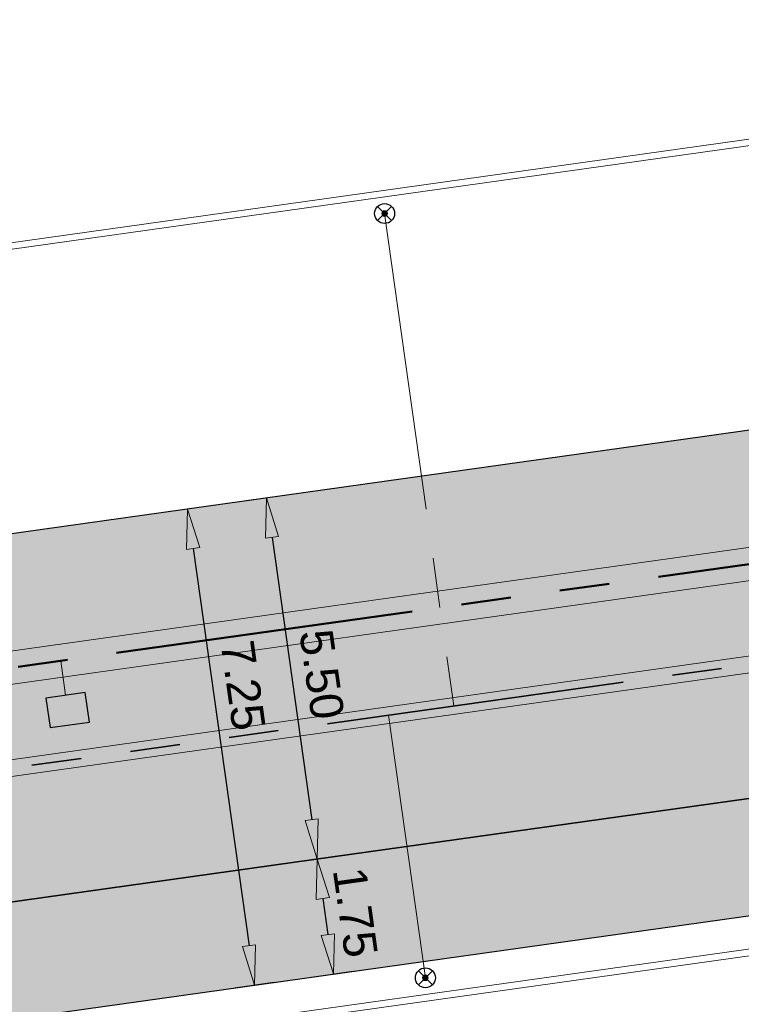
# Model space of a CAD drawing. Extents: x 98477 to 100410, y 398052 to 398969.
# Tile 207 of 256: x 98727 to 98738, y 398273 to 398288. Entities that reach past the tile are written whole.
import ezdxf

# ---------------------------------------------------------------- set-up
doc = ezdxf.new("R2010")
doc.units = 0
for name, pattern in [('AL-NUTSTRACE', [17, 5, -3.5, 0, -3.5, 5]), ('RI-DWA', [9.75, 4.5, -0.75, 0.75, -0.75, 0.75, -0.75, 0.75, -0.75]), ('RI-RWA', [8.25, 4.5, -0.75, 0.75, -0.75, 0.75, -0.75])]:
    doc.linetypes.add(name, pattern=pattern)
for name, color, linetype, lineweight in [('N-KO-kantbegrenzing grondwerk', 70, 'Continuous', 25), ('N-KO-kantverharding', 2, 'Continuous', 25), ('N-RI-DWA hoofdriool', 24, 'RI-DWA', 35), ('N-RI-DWA hoofdriool buiswand', 24, 'Continuous', 13), ('N-RI-DWA huisaansluitleiding', 24, 'RI-DWA', 18), ('N-RI-DWA ontstoppingstuk', 24, 'Continuous', 25), ('N-RI-RWA hoofdriool', 162, 'RI-RWA', 50), ('N-RI-RWA hoofdriool buiswand', 162, 'Continuous', 13), ('N-RI-RWA kolkaansluitleiding', 132, 'RI-RWA', 18), ('N-RI-straatkolk', 7, 'Continuous', 25), ("N-VH-arcering 'MAT' grijs 251", 251, 'Continuous', 18), ('N-VH-arcering printbeton', 8, 'Continuous', 9), ('X-AL-hoogtelijn - Niv 1', 1, 'AL-HOOGTELIJN', 18), ('X-AL-maatvoering VERWERKT', 180, 'Continuous', 18), ('X-AL-nutstrace VERWERKT', 252, 'AL-NUTSTRACE', 18)]:
    doc.layers.add(name, color=color, linetype=linetype, lineweight=lineweight)
doc.layers.add('X-AL-contourlijnen', color=30, linetype='Continuous', plot=False)
doc.styles.add('CS Annotative', font='arial.ttf')
doc.styles.get("Standard").update_dxf_attribs({"font": 'txt.shx'})
doc.linetypes.add('AL-HOOGTELIJN', pattern='A,10,-1.5,["H",Standard,S=0.9,R=0,X=-0.3,Y=-0.45],-1.5,30', length=43)
doc.dimstyles.new('CS Annotative', dxfattribs={"dimtxt": 2.5, "dimasz": 3, "dimexe": 0.18, "dimexo": 0.0625, "dimgap": 1, "dimtad": 1, "dimzin": 3, "dimdsep": 46, "dimtxsty": 'CS Annotative', "dimblk": 'CS Dimensionpijl', "dimcen": 0, "dimse1": 1, "dimse2": 1, "dimclrd": 256, "dimclre": 256, "dimadec": 0, "dimazin": 0, "dimtm": 1e-09, "dimtfac": 1, "dimtdec": 0, "dimtofl": 0, "dimtmove": 1, "dimatfit": 1, "dimfxl": 1, "dimtfillclr": 256, "dimtolj": 1, "dimtzin": 3, "dimarcsym": 0})

# ---------------------------------------------------------------- blocks, each defined once
blk = doc.blocks.new('*U845')
blk.add_lwpolyline([(-1.328832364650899, -1.322811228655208), (1.641971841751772, -0.9052919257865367), (1.328832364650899, 1.322811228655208), (-1.641971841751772, 0.9052919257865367)], close=True)
blk.add_solid([(-1.328832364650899, -1.322811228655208), (-1.641971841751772, 0.9052919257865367), (-1.328832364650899, -1.322811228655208), (1.641971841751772, -0.9052919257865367)])
blk = doc.blocks.new('CS Ontstoppingsstuk')
h = blk.add_hatch(color=256)
edge = h.paths.add_edge_path()
edge.add_arc((0, -5.551115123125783e-17), 0.2125000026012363, 358.5516444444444, 718.5516444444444)
at = {"lineweight": 18, "flags": 128}
for points in [[(-0.530330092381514, -0.5303300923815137), (0.5303300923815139, 0.5303300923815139)], [(0.5303300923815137, -0.530330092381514), (-0.5303300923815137, 0.530330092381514)]]:
    blk.add_lwpolyline(points, dxfattribs=at)
blk.add_circle((0, 0), 0.7500000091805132)
at = {"lineweight": 18}
blk.add_circle((0, 0), 0.2125000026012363, dxfattribs=at)
blk = doc.blocks.new('CS Dimensionpijl')
h = blk.add_hatch(color=256)
h.dxf.hatch_style = 1
h.paths.add_polyline_path([(-1, -0.1666666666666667), (0, 0), (-1, 0.1666666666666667)])
at = {"flags": 128}
blk.add_lwpolyline([(0, 0.5), (0, -0.5)], dxfattribs=at)
blk.add_lwpolyline([(-1, -0.1666666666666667), (0, 0), (-1, 0.1666666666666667)], close=True, dxfattribs=at)
blk = doc.blocks.new('*D954')
at = {"layer": 'X-AL-maatvoering VERWERKT', "linetype": 'Continuous', "lineweight": -2, "transparency": 16777216}
blk.add_line((98730.79570110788, 398279.8757931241), (98731.39414544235, 398275.6176404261), dxfattribs=at)
at = {"layer": 'X-AL-maatvoering VERWERKT', "lineweight": -2, "transparency": 16777216, "xscale": 0.6000000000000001, "yscale": 0.6000000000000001, "zscale": 0.6000000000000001}
for p, rotation in [((98730.71219724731, 398280.4699539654), 97.99999999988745), ((98731.47764930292, 398275.023479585), 277.9999999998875)]:
    blk.add_blockref('CS Dimensionpijl', p, dxfattribs=dict(at, rotation=rotation))
at = {"layer": 'X-AL-maatvoering VERWERKT', "color": 0, "transparency": 16777216, "insert": (98731.54577895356, 398277.8100804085), "char_height": 0.5, "attachment_point": 5, "rotation": 277.99999999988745, "style": 'CS Annotative'}
blk.add_mtext('\\A1;5.50', dxfattribs=at)
blk = doc.blocks.new('*D955')
at = {"layer": 'X-AL-maatvoering VERWERKT', "linetype": 'Continuous', "lineweight": -2, "transparency": 16777216}
blk.add_line((98731.56115316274, 398274.4293187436), (98731.63769836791, 398273.8846713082), dxfattribs=at)
at = {"layer": 'X-AL-maatvoering VERWERKT', "lineweight": -2, "transparency": 16777216, "xscale": 0.6000000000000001, "yscale": 0.6000000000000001, "zscale": 0.6000000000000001}
for p, rotation in [((98731.47764930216, 398275.0234795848), 97.99999999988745), ((98731.72120222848, 398273.290510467), 277.9999999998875)]:
    blk.add_blockref('CS Dimensionpijl', p, dxfattribs=dict(at, rotation=rotation))
at = {"layer": 'X-AL-maatvoering VERWERKT', "color": 0, "transparency": 16777216, "insert": (98732.05028144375, 398274.2203586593), "char_height": 0.5, "attachment_point": 5, "rotation": 277.99999999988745, "style": 'CS Annotative'}
blk.add_mtext('\\A1;1.75', dxfattribs=at)
blk = doc.blocks.new('*D1138')
at = {"layer": 'X-AL-maatvoering VERWERKT', "linetype": 'Continuous', "lineweight": -2, "transparency": 16777216}
blk.add_line((98729.60737942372, 398279.7087854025), (98730.44937668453, 398273.7176635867), dxfattribs=at)
at = {"layer": 'X-AL-maatvoering VERWERKT', "lineweight": -2, "transparency": 16777216, "xscale": 0.6000000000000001, "yscale": 0.6000000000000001, "zscale": 0.6000000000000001}
for p, rotation in [((98729.52387556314, 398280.3029462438), 98.00000000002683), ((98730.5328805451, 398273.1235027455), 278.0000000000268)]:
    blk.add_blockref('CS Dimensionpijl', p, dxfattribs=dict(at, rotation=rotation))
at = {"layer": 'X-AL-maatvoering VERWERKT', "color": 0, "transparency": 16777216, "insert": (98730.35745727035, 398277.6430726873), "char_height": 0.5, "attachment_point": 5, "rotation": 278.00000000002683, "style": 'CS Annotative'}
blk.add_mtext('\\A1;7.25', dxfattribs=at)

msp = doc.modelspace()

# ---------------------------------------------------------------- hatches: boundary and pattern name
at = {"layer": "N-VH-arcering 'MAT' grijs 251"}
h = msp.add_hatch(color=256, dxfattribs=at)
h.dxf.hatch_style = 1
edge = h.paths.add_edge_path()
edge.add_line((98801.70985258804, 398275.5025756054), (98759.07881222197, 398269.5111736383))
edge.add_arc((98758.55691309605, 398273.2246788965), 3.749999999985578, 188.0000000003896, 277.9999999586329, ccw=False)
edge.add_line((98754.84340783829, 398272.7027797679), (98754.7320693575, 398273.4949942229))
edge.add_arc((98759.43584268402, 398274.1560664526), 4.75000000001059, 98.00000000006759, 188.0000000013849, ccw=False)
edge.add_line((98758.77477045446, 398278.859839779), (98802.64364589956, 398285.0252081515))
edge.add_arc((98800.79960231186, 398298.1462600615), 13.24999999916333, 278.0000000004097, 315.3695932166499)
edge.add_arc((98814.32101528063, 398284.7981743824), 5.750000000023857, 97.99999999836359, 135.3695932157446, ccw=False)
edge.add_line((98813.52076995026, 398290.4922157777), (98817.94515990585, 398291.114023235))
edge.add_arc((98818.74540523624, 398285.4199818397), 5.750000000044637, 8.00000000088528, 97.99999999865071, ccw=False)
edge.add_line((98824.43944663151, 398286.2202271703), (98832.12180180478, 398231.5574297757))
edge.add_arc((98824.4472242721, 398230.4788382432), 7.74999999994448, -36.90337989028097, 8.000000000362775, ccw=False)
edge.add_line((98830.64450586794, 398225.8252159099), (98822.02531955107, 398214.3469478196))
edge.add_arc((98828.62242576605, 398209.3930917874), 8.249999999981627, 143.0966201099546, 188.000000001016)
edge.add_line((98820.45271419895, 398208.2449137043), (98820.95212056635, 398204.6914527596))
edge.add_line((98820.95212056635, 398204.6914527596), (98824.98814049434, 398175.9736787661))
edge.add_line((98824.98814049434, 398175.9736787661), (98826.34507822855, 398166.3185650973))
edge.add_arc((98829.56344945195, 398166.7708776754), 3.249999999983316, 187.9999999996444, 277.9999999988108)
edge.add_line((98830.01576203, 398163.552506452), (98845.49611657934, 398165.7281284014))
edge.add_line((98845.49611657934, 398165.7281284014), (98850.05134969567, 398166.3683246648))
edge.add_line((98850.05134969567, 398166.3683246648), (98871.26042709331, 398169.349066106))
edge.add_line((98871.26042709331, 398169.349066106), (98879.77673248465, 398170.5459547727))
edge.add_line((98879.77673248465, 398170.5459547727), (98895.91810200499, 398172.8144763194))
edge.add_line((98895.91810200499, 398172.8144763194), (98895.01347684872, 398179.2512187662))
edge.add_line((98895.01347684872, 398179.2512187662), (98835.84495974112, 398170.9356259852))
edge.add_arc((98835.18388751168, 398175.6393993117), 4.749999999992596, 188.0000000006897, 277.9999999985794, ccw=False)
edge.add_line((98830.48011418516, 398174.9783270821), (98825.97718274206, 398207.0183491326))
edge.add_arc((98833.65176027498, 398208.096940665), 7.750000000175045, 143.0966201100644, 188.0000000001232, ccw=False)
edge.add_line((98827.4544786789, 398212.7505629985), (98836.07366499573, 398224.2288310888))
edge.add_arc((98829.47655878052, 398229.1826871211), 8.250000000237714, 323.096620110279, 367.9999999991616)
edge.add_line((98837.64627034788, 398230.3308652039), (98837.34238794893, 398232.4931008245))
edge.add_line((98837.34238794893, 398232.4931008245), (98837.34238780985, 398232.493100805))
edge.add_line((98837.34238780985, 398232.493100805), (98829.68786739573, 398286.9578446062))
edge.add_arc((98835.38190879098, 398287.7580899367), 5.749999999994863, 97.99999999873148, 188.0000000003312, ccw=False)
edge.add_line((98834.58166346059, 398293.452131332), (98882.50500414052, 398300.1873176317))
edge.add_arc((98883.61838894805, 398292.2651730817), 8.000000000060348, 11.632034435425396, 97.9999999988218, ccw=False)
edge.add_line((98891.45409032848, 398293.8781776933), (98890.9995, 398296.0865))
edge.add_line((98890.9995, 398296.0865), (98889.023, 398305.688))
edge.add_line((98889.023, 398305.688), (98888.557, 398307.974))
edge.add_line((98888.557, 398307.974), (98887.38477368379, 398314.7597044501))
edge.add_arc((98879.50153614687, 398313.3978799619), 8.00000000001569, -82.00000000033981, 9.801079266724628, ccw=False)
edge.add_line((98880.6149209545, 398305.475735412), (98872.94460748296, 398304.3977431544))
edge.add_arc((98872.42270835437, 398308.1112484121), 3.749999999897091, 189.4265010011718, 278.00000000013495, ccw=False)
edge.add_arc((92946.7354543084, 397324.3039467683), 6003.049999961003, 9.42650100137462, 10.61166010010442)
edge.add_line((98847.1206531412, 398429.7738954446), (98842.31285519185, 398429.0982035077))
edge.add_arc((92946.7354539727, 397324.3039467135), 5998.200000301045, 9.428546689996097, 10.613773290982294, ccw=False)
edge.add_arc((98860.08948650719, 398306.4687901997), 3.840166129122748, -81.43407539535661, 6.657381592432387, ccw=False)
edge.add_line((98860.66146879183, 398302.6714605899), (98847.18483033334, 398300.7774425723))
edge.add_line((98847.18483033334, 398300.7774425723), (98842.62959721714, 398300.1372463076))
edge.add_line((98842.62959721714, 398300.1372463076), (98820.15051205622, 398296.9780169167))
edge.add_arc((98819.35026672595, 398302.672058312), 5.749999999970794, 187.9999999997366, 277.99999999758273, ccw=False)
edge.add_line((98813.65622533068, 398301.8718129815), (98812.30624625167, 398311.4774132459))
edge.add_line((98812.30624625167, 398311.4774132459), (98811.1093575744, 398319.9937186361))
edge.add_line((98811.1093575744, 398319.9937186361), (98809.24443803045, 398333.2633107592))
edge.add_line((98809.24443803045, 398333.2633107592), (98808.67382831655, 398337.3234098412))
edge.add_line((98808.67382831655, 398337.3234098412), (98807.71353391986, 398344.1562595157))
edge.add_line((98807.71353391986, 398344.1562595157), (98807.70657526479, 398344.2057729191))
edge.add_line((98807.70657526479, 398344.2057729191), (98811.66764753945, 398344.7624653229))
edge.add_line((98811.66764753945, 398344.7624653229), (98829.49247277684, 398347.2675811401))
edge.add_line((98829.49247277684, 398347.2675811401), (98831.96814294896, 398347.6155138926))
edge.add_line((98831.96814294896, 398347.6155138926), (98831.06351779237, 398354.0522563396))
edge.add_line((98831.06351779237, 398354.0522563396), (98828.58784762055, 398353.704323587))
edge.add_line((98828.58784762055, 398353.704323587), (98810.76302238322, 398351.1992077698))
edge.add_line((98810.76302238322, 398351.1992077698), (98806.80195010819, 398350.6425153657))
edge.add_line((98806.80195010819, 398350.6425153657), (98806.79499145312, 398350.6920287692))
edge.add_line((98806.79499145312, 398350.6920287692), (98805.14616655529, 398362.4240275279))
edge.add_line((98805.14616655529, 398362.4240275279), (98805.04836903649, 398363.119893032))
edge.add_line((98805.04836903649, 398363.119893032), (98803.99065346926, 398370.6459303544))
edge.add_line((98803.99065346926, 398370.6459303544), (98802.48758397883, 398381.3408254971))
edge.add_line((98802.48758397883, 398381.3408254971), (98801.4298684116, 398388.8668628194))
edge.add_line((98801.4298684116, 398388.8668628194), (98799.92679892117, 398399.561757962))
edge.add_line((98799.92679892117, 398399.561757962), (98798.86908335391, 398407.0877952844))
edge.add_line((98798.86908335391, 398407.0877952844), (98797.36601386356, 398417.7826904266))
edge.add_line((98797.36601386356, 398417.7826904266), (98796.79540414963, 398421.8427895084))
edge.add_line((98796.79540414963, 398421.8427895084), (98795.88382033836, 398428.3290453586))
edge.add_line((98795.88382033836, 398428.3290453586), (98795.87686168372, 398428.3785587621))
edge.add_line((98795.87686168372, 398428.3785587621), (98799.83793395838, 398428.9352511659))
edge.add_line((98799.83793395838, 398428.9352511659), (98817.66275919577, 398431.4403669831))
edge.add_line((98817.66275919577, 398431.4403669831), (98820.13842936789, 398431.7882997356))
edge.add_line((98820.13842936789, 398431.7882997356), (98819.2338042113, 398438.2250421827))
edge.add_line((98819.2338042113, 398438.2250421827), (98816.75813403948, 398437.87710943))
edge.add_line((98816.75813403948, 398437.87710943), (98798.93330880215, 398435.3719936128))
edge.add_line((98798.93330880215, 398435.3719936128), (98794.9722365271, 398434.8153012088))
edge.add_line((98794.9722365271, 398434.8153012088), (98794.96527787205, 398434.8648146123))
edge.add_line((98794.96527787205, 398434.8648146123), (98793.37870452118, 398446.1538705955))
edge.add_line((98793.37870452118, 398446.1538705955), (98792.73850825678, 398450.7091037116))
edge.add_line((98792.73850825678, 398450.7091037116), (98789.33816684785, 398474.9037900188))
edge.add_line((98789.33816684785, 398474.9037900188), (98783.89169246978, 398474.1383379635))
edge.add_line((98783.89169246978, 398474.1383379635), (98786.76317609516, 398453.7066703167))
edge.add_arc((98782.05940276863, 398453.0455980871), 4.750000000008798, -82.0000000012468, 7.999999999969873, ccw=False)
edge.add_line((98782.72047499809, 398448.3418247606), (98773.11487473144, 398446.9918456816))
edge.add_line((98773.11487473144, 398446.9918456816), (98764.5985693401, 398445.7949570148))
edge.add_line((98764.5985693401, 398445.7949570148), (98743.40683266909, 398442.8166526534))
edge.add_line((98743.40683266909, 398442.8166526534), (98734.89052727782, 398441.6197639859))
edge.add_line((98734.89052727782, 398441.6197639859), (98611.80020633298, 398424.3205475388))
edge.add_line((98611.80020633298, 398424.3205475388), (98607.65702311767, 398453.8008279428))
edge.add_arc((98611.6373665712, 398454.1216500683), 3.993251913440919, 101.39182936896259, 184.6081706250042, ccw=False)
edge.add_line((98610.84862924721, 398458.0362323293), (98611.83889731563, 398458.1754054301))
edge.add_line((98611.83889731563, 398458.1754054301), (98639.5664032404, 398462.0722522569))
edge.add_line((98639.5664032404, 398462.0722522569), (98641.54693937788, 398462.3505984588))
edge.add_line((98641.54693937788, 398462.3505984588), (98659.37176461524, 398464.8557142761))
edge.add_line((98659.37176461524, 398464.8557142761), (98661.84743478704, 398465.2036470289))
edge.add_line((98661.84743478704, 398465.2036470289), (98660.94280963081, 398471.6403894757))
edge.add_line((98660.94280963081, 398471.6403894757), (98649.90132066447, 398470.0886093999))
edge.add_line((98649.90132066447, 398470.0886093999), (98624.64948491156, 398466.5396953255))
edge.add_line((98624.64948491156, 398466.5396953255), (98622.66894877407, 398466.2613491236))
edge.add_line((98622.66894877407, 398466.2613491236), (98604.84412353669, 398463.7562333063))
edge.add_line((98604.84412353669, 398463.7562333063), (98602.86358739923, 398463.4778871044))
edge.add_line((98602.86358739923, 398463.4778871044), (98594.9414428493, 398462.3645022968))
edge.add_line((98594.9414428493, 398462.3645022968), (98576.27488975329, 398459.7410893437))
edge.add_line((98576.27488975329, 398459.7410893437), (98577.17951490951, 398453.3043468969))
edge.add_line((98577.17951490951, 398453.3043468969), (98578.1697829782, 398453.4435199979))
edge.add_line((98578.1697829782, 398453.4435199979), (98598.47059208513, 398456.2943364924))
edge.add_arc((98598.79151287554, 398452.3139562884), 3.993296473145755, 11.424909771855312, 94.60953932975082, ccw=False)
edge.add_line((98602.70568277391, 398453.1049624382), (98606.84886598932, 398423.6246820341))
edge.add_line((98606.84886598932, 398423.6246820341), (98548.81915716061, 398415.4691383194))
edge.add_arc((98548.15808493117, 398420.172911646), 4.750000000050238, 188.0000000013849, 277.99999999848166, ccw=False)
edge.add_line((98543.45431160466, 398419.5118394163), (98539.76818545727, 398445.7399897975))
edge.add_line((98539.76818545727, 398445.7399897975), (98538.97597100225, 398445.6286513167))
edge.add_line((98538.97597100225, 398445.6286513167), (98538.73241807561, 398447.361620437))
edge.add_line((98538.73241807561, 398447.361620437), (98534.77134580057, 398446.8049280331))
edge.add_line((98534.77134580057, 398446.8049280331), (98536.52992450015, 398434.2919904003))
edge.add_line((98536.52992450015, 398434.2919904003), (98537.17012076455, 398429.7367572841))
edge.add_line((98537.17012076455, 398429.7367572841), (98538.39484405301, 398421.0223982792))
edge.add_line((98538.39484405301, 398421.0223982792), (98539.03504031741, 398416.467165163))
edge.add_line((98539.03504031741, 398416.467165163), (98541.02521566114, 398402.30633178))
edge.add_line((98541.02521566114, 398402.30633178), (98541.66541192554, 398397.7510986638))
edge.add_line((98541.66541192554, 398397.7510986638), (98543.65558726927, 398383.5902652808))
edge.add_line((98543.65558726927, 398383.5902652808), (98544.29578353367, 398379.0350321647))
edge.add_line((98544.29578353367, 398379.0350321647), (98545.60401068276, 398369.7265123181))
edge.add_arc((98543.87104156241, 398369.4829593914), 1.750000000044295, -82.00000000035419, 7.99999999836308, ccw=False)
edge.add_line((98544.11459448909, 398367.7499902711), (98522.47723718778, 398364.7090580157))
edge.add_line((98522.47723718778, 398364.7090580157), (98523.21485462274, 398359.4606372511))
edge.add_line((98523.21485462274, 398359.4606372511), (98545.05026553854, 398362.5294041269))
edge.add_line((98545.05026553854, 398362.5294041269), (98549.60549865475, 398363.1696003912))
edge.add_line((98549.60549865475, 398363.1696003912), (98564.16243926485, 398365.2154449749))
edge.add_arc((98564.82351149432, 398360.5116716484), 4.749999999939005, 8.000000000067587, 97.99999999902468, ccw=False)
edge.add_line((98569.5272848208, 398361.172743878), (98576.49985717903, 398311.5603136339))
edge.add_arc((98571.7960838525, 398310.8992414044), 4.749999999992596, -82.0000000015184, 7.999999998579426, ccw=False)
edge.add_line((98572.45715608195, 398306.1954680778), (98563.84182388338, 398304.9846620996))
edge.add_line((98563.84182388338, 398304.9846620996), (98559.28659076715, 398304.3444658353))
edge.add_line((98559.28659076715, 398304.3444658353), (98541.0161448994, 398301.7767221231))
edge.add_line((98541.0161448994, 398301.7767221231), (98541.7537623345, 398296.5283013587))
edge.add_line((98541.7537623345, 398296.5283013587), (98553.88454617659, 398298.2331718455))
edge.add_arc((98554.12809910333, 398296.5002027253), 1.749999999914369, 7.999999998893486, 98.0000000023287, ccw=False)
edge.add_line((98555.86106822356, 398296.7437556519), (98557.35022040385, 398286.1478873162))
edge.add_line((98557.35022040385, 398286.1478873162), (98557.99041666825, 398281.5926542))
edge.add_line((98557.99041666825, 398281.5926542), (98560.13368242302, 398266.3425259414))
edge.add_line((98560.13368242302, 398266.3425259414), (98560.77387868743, 398261.7872928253))
edge.add_line((98560.77387868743, 398261.7872928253), (98562.9171444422, 398246.5371645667))
edge.add_line((98562.9171444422, 398246.5371645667), (98563.5573407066, 398241.9819314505))
edge.add_line((98563.5573407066, 398241.9819314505), (98565.70060646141, 398226.7318031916))
edge.add_line((98565.70060646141, 398226.7318031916), (98566.34080272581, 398222.1765700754))
edge.add_line((98566.34080272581, 398222.1765700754), (98567.56552601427, 398213.4622110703))
edge.add_line((98567.56552601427, 398213.4622110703), (98568.20572227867, 398208.9069779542))
edge.add_line((98568.20572227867, 398208.9069779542), (98576.53105717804, 398149.6691420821))
edge.add_line((98576.53105717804, 398149.6691420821), (98576.55610833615, 398149.4908938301))
edge.add_line((98576.55610833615, 398149.4908938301), (98535.4599834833, 398143.7152101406))
edge.add_line((98535.4599834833, 398143.7152101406), (98536.3465161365, 398137.4072025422))
edge.add_line((98536.3465161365, 398137.4072025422), (98537.33678420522, 398137.5463756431))
edge.add_line((98537.33678420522, 398137.5463756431), (98577.44264098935, 398143.1828862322))
edge.add_line((98577.44264098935, 398143.1828862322), (98578.76478544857, 398133.7753395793))
edge.add_line((98578.76478544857, 398133.7753395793), (98538.65892866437, 398128.1388289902))
edge.add_line((98538.65892866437, 398128.1388289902), (98537.66866059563, 398127.9996558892))
edge.add_line((98537.66866059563, 398127.9996558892), (98538.57328575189, 398121.5629134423))
edge.add_line((98538.57328575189, 398121.5629134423), (98579.66941060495, 398127.3385971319))
edge.add_line((98579.66941060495, 398127.3385971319), (98579.67636925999, 398127.2890837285))
edge.add_line((98579.67636925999, 398127.2890837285), (98580.7660946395, 398119.5352847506))
edge.add_line((98580.7660946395, 398119.5352847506), (98582.57534495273, 398106.6617998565))
edge.add_line((98582.57534495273, 398106.6617998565), (98583.06245080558, 398103.1958616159))
edge.add_line((98583.06245080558, 398103.1958616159), (98584.87170111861, 398090.3223767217))
edge.add_line((98584.87170111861, 398090.3223767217), (98585.35880697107, 398086.8564384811))
edge.add_line((98585.35880697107, 398086.8564384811), (98587.16805728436, 398073.9829535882))
edge.add_line((98587.16805728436, 398073.9829535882), (98588.14928671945, 398067.0011433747))
edge.add_arc((98585.92118356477, 398066.6880038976), 2.249999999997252, -71.05267843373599, 7.999999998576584, ccw=False)
edge.add_line((98586.6517556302, 398064.5599145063), (98587.08769329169, 398064.7095716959))
edge.add_line((98587.08769329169, 398064.7095716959), (98595.76511800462, 398067.6885274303))
edge.add_line((98595.76511800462, 398067.6885274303), (98596.09256923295, 398067.8009412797))
edge.add_arc((98595.36199716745, 398069.9290306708), 2.249999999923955, 187.9999999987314, 288.947321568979, ccw=False)
edge.add_line((98593.13389401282, 398069.6158911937), (98582.46560133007, 398145.5247379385))
edge.add_arc((98587.16937465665, 398146.1858101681), 4.750000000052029, 98.00000000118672, 187.9999999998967, ccw=False)
edge.add_line((98586.50830242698, 398150.8895834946), (98609.06670264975, 398154.0599598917))
edge.add_line((98609.06670264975, 398154.0599598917), (98621.30783352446, 398156.2004915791))
edge.add_line((98621.30783352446, 398156.2004915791), (98618.71337939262, 398174.6609919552))
edge.add_line((98618.71337939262, 398174.6609919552), (98600.88855415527, 398172.155876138))
edge.add_line((98600.88855415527, 398172.155876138), (98602.70587460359, 398159.2249692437))
edge.add_line((98602.70587460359, 398159.2249692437), (98585.67326382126, 398156.8311919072))
edge.add_arc((98585.08617653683, 398161.633146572), 4.837710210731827, 189.0296070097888, 276.97039299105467, ccw=False)
edge.add_line((98580.30841826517, 398160.8738930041), (98573.6350680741, 398208.3572469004))
edge.add_line((98573.6350680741, 398208.3572469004), (98572.71652560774, 398214.8930161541))
edge.add_line((98572.71652560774, 398214.8930161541), (98570.01656744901, 398234.1042166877))
edge.add_line((98570.01656744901, 398234.1042166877), (98569.09802498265, 398240.6399859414))
edge.add_line((98569.09802498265, 398240.6399859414), (98568.63179509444, 398243.9573839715))
edge.add_line((98568.63179509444, 398243.9573839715), (98568.16556520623, 398247.2747820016))
edge.add_arc((98572.86933853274, 398247.9358542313), 4.74999999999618, 98.00000000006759, 188.0000000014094, ccw=False)
edge.add_line((98572.20826630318, 398252.6396275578), (98597.85620928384, 398256.2442108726))
edge.add_line((98597.85620928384, 398256.2442108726), (98604.39197853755, 398257.1627533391))
edge.add_line((98604.39197853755, 398257.1627533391), (98619.64210679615, 398259.3060190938))
edge.add_line((98619.64210679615, 398259.3060190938), (98626.17787604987, 398260.2245615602))
edge.add_line((98626.17787604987, 398260.2245615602), (98639.44746817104, 398262.089481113))
edge.add_line((98639.44746817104, 398262.089481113), (98639.4969815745, 398262.096439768))
edge.add_line((98639.4969815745, 398262.096439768), (98640.05367397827, 398258.1353674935))
edge.add_line((98640.05367397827, 398258.1353674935), (98641.8629242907, 398245.2618825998))
edge.add_line((98641.8629242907, 398245.2618825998), (98642.14127049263, 398243.2813464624))
edge.add_line((98642.14127049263, 398243.2813464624), (98643.25465530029, 398235.3592019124))
edge.add_line((98643.25465530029, 398235.3592019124), (98644.5767997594, 398225.9516552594))
edge.add_line((98644.5767997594, 398225.9516552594), (98646.03811731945, 398215.5538405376))
edge.add_line((98646.03811731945, 398215.5538405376), (98646.38605007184, 398213.0781703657))
edge.add_line((98646.38605007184, 398213.0781703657), (98652.82279251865, 398213.9827955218))
edge.add_line((98652.82279251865, 398213.9827955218), (98652.47485976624, 398216.4584656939))
edge.add_line((98652.47485976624, 398216.4584656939), (98651.70940771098, 398221.904940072))
edge.add_line((98651.70940771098, 398221.904940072), (98651.43106150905, 398223.8854762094))
edge.add_line((98651.43106150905, 398223.8854762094), (98649.62181119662, 398236.758961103))
edge.add_line((98649.62181119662, 398236.758961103), (98649.34346499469, 398238.7394972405))
edge.add_line((98649.34346499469, 398238.7394972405), (98646.49041642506, 398259.0399926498))
edge.add_line((98646.49041642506, 398259.0399926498), (98645.93372402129, 398263.0010649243))
edge.add_line((98645.93372402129, 398263.0010649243), (98645.98323742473, 398263.0080235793))
edge.add_line((98645.98323742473, 398263.0080235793), (98654.39783815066, 398264.1906185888))
edge.add_line((98654.39783815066, 398264.1906185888), (98722.62535253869, 398273.7793704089))
edge.add_line((98722.62535253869, 398273.7793704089), (98731.14165792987, 398274.9762590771))
edge.add_line((98731.14165792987, 398274.9762590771), (98743.97026282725, 398276.7792019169))
edge.add_arc((98744.55735011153, 398271.9772472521), 4.837710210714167, 9.02960700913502, 96.9703929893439, ccw=False)
edge.add_line((98749.33510838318, 398272.73650082), (98750.7268393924, 398262.8338201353))
edge.add_line((98750.7268393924, 398262.8338201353), (98752.41029510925, 398263.0704144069))
edge.add_line((98752.41029510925, 398263.0704144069), (98756.96552822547, 398263.7106106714))
edge.add_line((98756.96552822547, 398263.7106106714), (98772.21565648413, 398265.8538764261))
edge.add_line((98772.21565648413, 398265.8538764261), (98776.77088960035, 398266.4940726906))
edge.add_line((98776.77088960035, 398266.4940726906), (98795.98209013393, 398269.1940308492))
edge.add_line((98795.98209013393, 398269.1940308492), (98800.53732325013, 398269.8342271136))
edge.add_line((98800.53732325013, 398269.8342271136), (98802.46834598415, 398270.1056146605))
edge.add_line((98802.46834598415, 398270.1056146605), (98801.70985258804, 398275.5025756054))
edge = h.paths.add_edge_path(flags=16)
edge.add_line((98744.0622075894, 398333.4636472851), (98751.98435213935, 398334.5770320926))
edge.add_line((98751.98435213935, 398334.5770320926), (98753.96600319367, 398334.8555349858))
edge.add_line((98753.96600319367, 398334.8555349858), (98764.36270300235, 398336.316695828))
edge.add_line((98764.36270300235, 398336.316695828), (98764.36270299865, 398336.3166958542))
edge.add_line((98764.36270299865, 398336.3166958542), (98766.34323913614, 398336.5950420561))
edge.add_line((98766.34323913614, 398336.5950420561), (98774.26538368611, 398337.7084268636))
edge.add_line((98774.26538368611, 398337.7084268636), (98774.24729118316, 398337.8371617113))
edge.add_line((98774.24729118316, 398337.8371617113), (98802.48973650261, 398341.8063785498))
edge.add_line((98802.48973650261, 398341.8063785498), (98803.0185942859, 398338.0433598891))
edge.add_line((98803.0185942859, 398338.0433598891), (98808.47417984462, 398299.2248515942))
edge.add_arc((98800.79960231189, 398298.1462600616), 7.750000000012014, -82.00000000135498, 8.000000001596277, ccw=False)
edge.add_line((98801.87819384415, 398290.4716825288), (98771.96746476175, 398286.2680036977))
edge.add_line((98771.96746476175, 398286.2680036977), (98767.41223164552, 398285.6278074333))
edge.add_line((98767.41223164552, 398285.6278074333), (98755.13290759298, 398283.9020609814))
edge.add_line((98755.13290759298, 398283.9020609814), (98746.61660220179, 398282.7051723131))
edge.add_line((98746.61660220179, 398282.7051723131), (98730.37620587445, 398280.4227334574))
edge.add_line((98730.37620587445, 398280.4227334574), (98721.85990048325, 398279.2258447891))
edge.add_line((98721.85990048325, 398279.2258447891), (98654.3282516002, 398269.7348904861))
edge.add_arc((98653.66717937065, 398274.4386638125), 4.749999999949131, 187.9999999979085, 277.9999999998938, ccw=False)
edge.add_line((98648.96340604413, 398273.7775915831), (98644.1340994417, 398308.1398935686))
edge.add_line((98644.1340994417, 398308.1398935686), (98642.93721077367, 398316.6561989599))
edge.add_line((98642.93721077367, 398316.6561989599), (98640.29988051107, 398335.4217788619))
edge.add_line((98640.29988051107, 398335.4217788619), (98638.12129075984, 398335.1155980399))
edge.add_line((98638.12129075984, 398335.1155980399), (98637.23004949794, 398334.990342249))
edge.add_line((98637.23004949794, 398334.990342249), (98635.05145974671, 398334.6841614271))
edge.add_line((98635.05145974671, 398334.6841614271), (98635.74036659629, 398329.7823344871))
edge.add_line((98635.74036659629, 398329.7823344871), (98636.93725526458, 398321.266029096))
edge.add_line((98636.93725526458, 398321.266029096), (98638.384655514, 398310.967241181))
edge.add_line((98638.384655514, 398310.967241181), (98639.02485177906, 398306.4120080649))
edge.add_line((98639.02485177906, 398306.4120080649), (98641.16811753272, 398291.1618798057))
edge.add_line((98641.16811753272, 398291.1618798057), (98642.36500620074, 398282.6455744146))
edge.add_line((98642.36500620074, 398282.6455744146), (98643.71498527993, 398273.0399741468))
edge.add_arc((98639.01121195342, 398272.3789019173), 4.749999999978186, -82.00000000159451, 7.999999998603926, ccw=False)
edge.add_line((98639.67228418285, 398267.6751285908), (98619.32227537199, 398264.8151213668))
edge.add_line((98619.32227537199, 398264.8151213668), (98614.27190822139, 398264.1053385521))
edge.add_line((98614.27190822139, 398264.1053385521), (98593.92189940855, 398261.2453313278))
edge.add_arc((98593.26082717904, 398265.9491046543), 4.750000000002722, 188.0000000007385, 277.9999999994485, ccw=False)
edge.add_line((98588.55705385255, 398265.2880324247), (98581.77932383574, 398313.5140873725))
edge.add_line((98581.77932383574, 398313.5140873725), (98580.58243516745, 398322.0303927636))
edge.add_line((98580.58243516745, 398322.0303927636), (98575.23122943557, 398360.1062000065))
edge.add_line((98575.23122943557, 398360.1062000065), (98574.59103317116, 398364.6614331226))
edge.add_line((98574.59103317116, 398364.6614331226), (98572.66348572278, 398378.3766458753))
edge.add_line((98572.66348572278, 398378.3766458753), (98571.18825085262, 398388.8734874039))
edge.add_line((98571.18825085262, 398388.8734874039), (98568.51612731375, 398407.8866343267))
edge.add_arc((98573.21990064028, 398408.5477065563), 4.750000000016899, 97.9999999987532, 188.0000000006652, ccw=False)
edge.add_line((98572.55882841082, 398413.2514798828), (98607.11918401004, 398418.1086211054))
edge.add_line((98607.11918401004, 398418.1086211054), (98607.61431804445, 398418.1782076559))
edge.add_line((98607.61431804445, 398418.1782076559), (98611.58353488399, 398389.9357623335))
edge.add_line((98611.58353488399, 398389.9357623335), (98611.454800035, 398389.9176698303))
edge.add_line((98611.454800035, 398389.9176698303), (98613.2640503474, 398377.0441849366))
edge.add_line((98613.2640503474, 398377.0441849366), (98613.33363689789, 398376.5490509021))
edge.add_line((98613.33363689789, 398376.5490509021), (98626.20712179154, 398378.3583012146))
edge.add_line((98626.20712179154, 398378.3583012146), (98628.18765792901, 398378.6366474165))
edge.add_line((98628.18765792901, 398378.6366474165), (98636.10980247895, 398379.7500322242))
edge.add_line((98636.10980247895, 398379.7500322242), (98648.36932117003, 398381.4729952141))
edge.add_line((98648.36932117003, 398381.4729952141), (98647.4646960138, 398387.9097376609))
edge.add_line((98647.4646960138, 398387.9097376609), (98634.59121112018, 398386.1004873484))
edge.add_line((98634.59121112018, 398386.1004873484), (98632.49184281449, 398385.8054403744))
edge.add_line((98632.49184281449, 398385.8054403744), (98619.73719008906, 398384.0128908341))
edge.add_line((98619.73719008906, 398384.0128908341), (98617.50908693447, 398383.6997513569))
edge.add_line((98617.50908693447, 398383.6997513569), (98612.56565838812, 398418.8740731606))
edge.add_line((98612.56565838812, 398418.8740731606), (98613.06079242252, 398418.943659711))
edge.add_line((98613.06079242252, 398418.943659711), (98667.57504960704, 398426.6051389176))
edge.add_line((98667.57504960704, 398426.6051389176), (98722.08930679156, 398434.2666181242))
edge.add_line((98722.08930679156, 398434.2666181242), (98726.14940587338, 398434.8372278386))
edge.add_line((98726.14940587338, 398434.8372278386), (98759.42241298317, 398439.51344403))
edge.add_line((98759.42241298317, 398439.51344403), (98763.48251206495, 398440.084053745))
edge.add_line((98763.48251206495, 398440.084053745), (98783.48592705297, 398442.8953503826))
edge.add_arc((98784.14699928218, 398438.191577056), 4.750000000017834, 8.000000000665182, 97.99999999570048, ccw=False)
edge.add_line((98788.85077260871, 398438.8526492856), (98795.6145853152, 398390.7256211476))
edge.add_arc((98790.91081198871, 398390.064548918), 4.749999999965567, -82.00000000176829, 8.000000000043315, ccw=False)
edge.add_line((98791.57188421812, 398385.3607755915), (98787.36324492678, 398384.7692899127))
edge.add_line((98787.36324492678, 398384.7692899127), (98774.48976003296, 398382.9600396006))
edge.add_line((98774.48976003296, 398382.9600396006), (98766.12199485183, 398381.7840268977))
edge.add_line((98766.12199485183, 398381.7840268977), (98766.07248144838, 398381.7770682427))
edge.add_line((98766.07248144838, 398381.7770682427), (98764.94517930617, 398389.7982395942))
edge.add_line((98764.94517930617, 398389.7982395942), (98762.09213076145, 398410.0987350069))
edge.add_line((98762.09213076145, 398410.0987350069), (98761.95295766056, 398411.0890030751))
edge.add_line((98761.95295766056, 398411.0890030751), (98755.5162152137, 398410.1843779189))
edge.add_line((98755.5162152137, 398410.1843779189), (98755.65538831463, 398409.1941098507))
edge.add_line((98755.65538831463, 398409.1941098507), (98758.50843688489, 398388.893614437))
edge.add_line((98758.50843688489, 398388.893614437), (98759.63573900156, 398380.8724430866))
edge.add_line((98759.63573900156, 398380.8724430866), (98759.5862255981, 398380.8654844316))
edge.add_line((98759.5862255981, 398380.8654844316), (98748.79230364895, 398379.3484976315))
edge.add_line((98748.79230364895, 398379.3484976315), (98744.23707053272, 398378.7083013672))
edge.add_line((98744.23707053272, 398378.7083013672), (98741.31577972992, 398378.2977407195))
edge.add_line((98741.31577972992, 398378.2977407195), (98735.86930535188, 398377.532288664))
edge.add_line((98735.86930535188, 398377.532288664), (98732.94801454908, 398377.1217280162))
edge.add_line((98732.94801454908, 398377.1217280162), (98728.39278143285, 398376.4815317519))
edge.add_line((98728.39278143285, 398376.4815317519), (98718.31915239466, 398375.0657755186))
edge.add_arc((98720.44154218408, 398359.9641874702), 15.25000000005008, 97.9999999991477, 128.0000000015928)
edge.add_line((98711.052704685, 398371.9813514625), (98707.24934533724, 398369.0098414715))
edge.add_line((98707.24934533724, 398369.0098414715), (98710.51235115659, 398364.8333844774))
edge.add_line((98710.51235115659, 398364.8333844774), (98713.62044188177, 398367.261691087))
edge.add_arc((98721.25410813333, 398357.3241039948), 12.53110121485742, 99.37790491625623, 127.53006232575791, ccw=False)
edge.add_line((98719.21222162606, 398369.6877279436), (98728.55711414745, 398371.001066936))
edge.add_line((98728.55711414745, 398371.001066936), (98733.11234726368, 398371.6412632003))
edge.add_line((98733.11234726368, 398371.6412632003), (98743.90626921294, 398373.1582500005))
edge.add_line((98743.90626921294, 398373.1582500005), (98752.42257460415, 398374.3551386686))
edge.add_line((98752.42257460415, 398374.3551386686), (98763.21649655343, 398375.8721254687))
edge.add_line((98763.21649655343, 398375.8721254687), (98767.77172966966, 398376.512321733))
edge.add_line((98767.77172966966, 398376.512321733), (98793.32064568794, 398380.102987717))
edge.add_arc((98793.7681908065, 398376.2908113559), 3.838357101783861, 9.304190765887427, 96.69580920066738, ccw=False)
edge.add_line((98797.55605007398, 398376.9113815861), (98799.60189465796, 398362.3544409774))
edge.add_line((98799.60189465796, 398362.3544409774), (98801.64078058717, 398347.8470137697))
edge.add_line((98801.64078058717, 398347.8470137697), (98801.71036713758, 398347.3518797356))
edge.add_line((98801.71036713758, 398347.3518797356), (98773.46792181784, 398343.3826628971))
edge.add_line((98773.46792181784, 398343.3826628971), (98773.36075853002, 398344.1451693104))
edge.add_line((98773.36075853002, 398344.1451693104), (98770.8850883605, 398343.7972365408))
edge.add_line((98770.8850883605, 398343.7972365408), (98758.01160346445, 398341.9879862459))
edge.add_line((98758.01160346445, 398341.9879862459), (98756.03106732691, 398341.7096400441))
edge.add_line((98756.03106732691, 398341.7096400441), (98743.15758242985, 398339.900389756))
edge.add_line((98743.15758242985, 398339.900389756), (98743.15758243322, 398339.9003897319))
edge.add_line((98743.15758243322, 398339.9003897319), (98742.16731436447, 398339.761216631))
edge.add_line((98742.16731436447, 398339.761216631), (98743.07193952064, 398333.3244741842))
edge.add_line((98743.07193952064, 398333.3244741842), (98744.0622075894, 398333.4636472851))
edge = h.paths.add_edge_path(flags=16)
edge.add_line((98545.99047331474, 398402.9031704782), (98545.73996173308, 398404.6856530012))
edge.add_arc((98550.44373505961, 398405.3467252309), 4.750000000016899, 98.00000000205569, 188.0000000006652, ccw=False)
edge.add_line((98549.78266282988, 398410.0504985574), (98557.70480737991, 398411.1638833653))
edge.add_arc((98558.36587960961, 398406.4601100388), 4.750000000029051, 8.000000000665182, 98.00000000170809, ccw=False)
edge.add_line((98563.06965293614, 398407.1211822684), (98563.35495779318, 398405.0911327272))
edge.add_line((98563.35495779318, 398405.0911327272), (98565.09462155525, 398392.7127818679))
edge.add_line((98565.09462155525, 398392.7127818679), (98565.44255430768, 398390.237111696))
edge.add_line((98565.44255430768, 398390.237111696), (98567.18221806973, 398377.8587608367))
edge.add_line((98567.18221806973, 398377.8587608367), (98567.46752292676, 398375.8287112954))
edge.add_arc((98562.76374960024, 398375.1676390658), 4.749999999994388, -82.00000000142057, 7.9999999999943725, ccw=False)
edge.add_line((98563.42482182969, 398370.4638657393), (98555.50267727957, 398369.3504809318))
edge.add_arc((98554.84160505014, 398374.0542542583), 4.749999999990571, 187.9999999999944, 277.99999999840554, ccw=False)
edge.add_line((98550.13783172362, 398373.3931820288), (98549.88732014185, 398375.1756645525))
edge.add_line((98549.88732014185, 398375.1756645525), (98548.07806982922, 398388.0491494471))
edge.add_line((98548.07806982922, 398388.0491494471), (98547.79972362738, 398390.0296855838))
edge.add_line((98547.79972362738, 398390.0296855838), (98545.99047331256, 398402.9031704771))
edge = h.paths.add_edge_path(flags=16)
edge.add_line((98580.97427237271, 398279.7231952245), (98580.69592617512, 398281.7037313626))
edge.add_line((98580.69592617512, 398281.7037313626), (98579.23460861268, 398292.1015460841))
edge.add_line((98579.23460861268, 398292.1015460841), (98578.55961907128, 398296.9043462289))
edge.add_arc((98573.85584574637, 398296.2432739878), 4.750000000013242, 8.000000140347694, 98.00000000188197)
edge.add_line((98573.19477351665, 398300.9470473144), (98565.5697093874, 398299.8754144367))
edge.add_arc((98566.23078161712, 398295.1716411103), 4.749999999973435, 98.00000000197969, 186.1903587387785)
edge.add_line((98561.5084782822, 398294.6594387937), (98561.50613232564, 398294.659109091))
edge.add_line((98561.50613232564, 398294.659109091), (98563.66331539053, 398279.3099540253))
edge.add_line((98563.66331539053, 398279.3099540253), (98563.94166159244, 398277.329417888))
edge.add_line((98563.94166159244, 398277.329417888), (98566.09884465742, 398261.9802628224))
edge.add_line((98566.09884465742, 398261.9802628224), (98566.10119061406, 398261.980592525))
edge.add_arc((98570.78174201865, 398262.7898752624), 4.749999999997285, 189.8096412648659, 277.9999999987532)
edge.add_line((98571.4428142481, 398258.0861019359), (98579.06787837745, 398259.1577348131))
edge.add_arc((98578.406806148, 398263.8615081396), 4.749999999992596, 277.9999999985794, 367.9999999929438)
edge.add_line((98583.11057947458, 398264.5225803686), (98582.43558993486, 398269.325380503))
edge.add_line((98582.43558993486, 398269.325380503), (98580.97427237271, 398279.7231952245))
edge = h.paths.add_edge_path(flags=16)
edge.add_line((98615.08128089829, 398162.7819088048), (98614.48868373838, 398166.998456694))
edge.add_arc((98612.75571461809, 398166.7549037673), 1.749999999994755, 8.000000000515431, 98.00000000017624)
edge.add_line((98612.51216169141, 398168.4878728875), (98608.55108941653, 398167.9311804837))
edge.add_arc((98608.79464234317, 398166.1982113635), 1.749999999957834, 97.99999999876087, 188.000000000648)
edge.add_line((98607.06167322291, 398165.9546584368), (98607.65427038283, 398161.7381105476))
edge.add_arc((98609.38723950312, 398161.9816634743), 1.749999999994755, 188.0000000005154, 277.999999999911)
edge.add_line((98609.6307924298, 398160.248694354), (98613.59186470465, 398160.8053867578))
edge.add_arc((98613.348311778, 398162.5383558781), 1.749999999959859, 277.9999999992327, 368.0000000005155)
at = {"layer": 'N-VH-arcering printbeton'}
h = msp.add_hatch(dxfattribs=at)
h.set_pattern_fill('CS-PRINTBETON', color=256)
h.set_pattern_definition([(45, (0, 0), (-0.3535533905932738, 0.3535533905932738), []), (45, (0.35, 0), (-0.3535533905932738, 0.3535533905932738), [0.5000000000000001, -0.2])])
edge = h.paths.add_edge_path()
edge.add_arc((97822.03749899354, 398234.1521247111), 861.9999992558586, 0.2151604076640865, 2.150860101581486, ccw=False)
edge.add_arc((98667.03154017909, 398237.3253098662), 16.99999999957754, -30.954150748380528, 0.215160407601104, ccw=False)
edge.add_line((98681.61038607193, 398228.581326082), (98684.18312358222, 398227.0382701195))
edge.add_arc((98667.03154017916, 398237.325309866), 19.99999999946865, 329.0458492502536, 360.2151604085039)
edge.add_arc((97822.03749825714, 398234.1521246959), 864.9999999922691, 0.2151604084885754, 2.171216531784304)
edge.add_line((98686.4164931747, 398266.9233488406), (98747.816306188, 398275.552529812))
edge.add_arc((98744.55735011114, 398271.9772472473), 4.837710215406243, 47.65007522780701, 96.97039297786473)
edge.add_line((98743.97026282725, 398276.7792019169), (98731.14165792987, 398274.9762590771))
edge.add_line((98731.14165792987, 398274.9762590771), (98722.62535253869, 398273.7793704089))
edge.add_line((98722.62535253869, 398273.7793704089), (98654.39783815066, 398264.1906185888))
edge.add_line((98654.39783815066, 398264.1906185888), (98645.93372402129, 398263.0010649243))
edge.add_line((98645.93372402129, 398263.0010649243), (98646.17727694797, 398261.268095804))
edge.add_line((98646.17727694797, 398261.268095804), (98650.98007708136, 398261.9430853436))
edge.add_line((98650.98007708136, 398261.9430853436), (98651.29321655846, 398259.7149821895))
edge.add_line((98651.29321655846, 398259.7149821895), (98651.44175676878, 398259.7358581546))
edge.add_line((98651.44175676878, 398259.7358581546), (98654.2948053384, 398239.4353627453))
edge.add_line((98654.2948053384, 398239.4353627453), (98654.1462651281, 398239.4144867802))
edge.add_line((98654.1462651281, 398239.4144867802), (98654.42461133, 398237.4339506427))
edge.add_line((98654.42461133, 398237.4339506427), (98654.57315154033, 398237.4548266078))
edge.add_line((98654.57315154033, 398237.4548266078), (98656.38240185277, 398224.5813417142))
edge.add_line((98656.38240185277, 398224.5813417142), (98656.23386164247, 398224.5604657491))
edge.add_line((98656.23386164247, 398224.5604657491), (98656.51220784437, 398222.5799296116))
edge.add_line((98656.51220784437, 398222.5799296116), (98656.6607480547, 398222.6008055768))
edge.add_line((98656.6607480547, 398222.6008055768), (98657.4192414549, 398217.203844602))
edge.add_line((98657.4192414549, 398217.203844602), (98659.1522105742, 398217.4473975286))
edge.add_line((98659.1522105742, 398217.4473975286), (98652.8615864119, 398262.2075142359))
edge.add_line((98652.8615864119, 398262.2075142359), (98683.43019538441, 398266.5036520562))

# ---------------------------------------------------------------- linework, layer by layer
at = {"layer": 'N-KO-kantbegrenzing grondwerk', "flags": 128}
msp.add_lwpolyline([(98657.41924145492, 398217.203844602), (98659.1522105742, 398217.4473975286), (98652.8615864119, 398262.2075142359), (98683.43019538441, 398266.5036520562, -0.008446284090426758), (98684.03142031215, 398237.3891490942, -0.1368465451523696), (98681.61038607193, 398228.581326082), (98684.18312358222, 398227.0382701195, 0.1368465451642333), (98687.0313991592, 398237.4004148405, 0.008535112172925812), (98686.4164931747, 398266.9233488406), (98747.816306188, 398275.552529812)], format="xyb", dxfattribs=at)
at = {"layer": 'N-KO-kantverharding', "flags": 128}
for points in [[(98803.0185942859, 398338.0433598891), (98808.47417984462, 398299.2248515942, -0.4142135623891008), (98801.87819384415, 398290.4716825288), (98771.96746476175, 398286.2680036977), (98767.41223164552, 398285.6278074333), (98755.13290759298, 398283.9020609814), (98746.61660220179, 398282.7051723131), (98730.37620587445, 398280.4227334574), (98721.85990048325, 398279.2258447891), (98654.3282516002, 398269.7348904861, -0.4142135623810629)], [(98654.39783815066, 398264.1906185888), (98722.62535253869, 398273.7793704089), (98731.14165792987, 398274.9762590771), (98743.97026282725, 398276.7792019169, -0.4037257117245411), (98749.33510838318, 398272.73650082)]]:
    msp.add_lwpolyline(points, format="xyb", dxfattribs=at)
at = {"layer": 'N-RI-DWA hoofdriool'}
msp.add_lwpolyline([(98712.32243525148, 398274.3510449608), (98750.32671268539, 398279.6921978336)], dxfattribs=at)
at = {"layer": 'N-RI-DWA hoofdriool buiswand', "flags": 128}
for points in [[(98712.30503861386, 398274.4748284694), (98750.30931604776, 398279.8159813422)], [(98712.3398318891, 398274.2272614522), (98750.344109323, 398279.568414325)]]:
    msp.add_lwpolyline(points, dxfattribs=at)
at = {"layer": 'N-RI-DWA huisaansluitleiding', "flags": 128}
for points in [[(98732.49323725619, 398284.759573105), (98733.53703551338, 398277.3325625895)], [(98733.10809325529, 398273.2329683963), (98732.55140085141, 398277.1940406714)]]:
    msp.add_lwpolyline(points, dxfattribs=at)
at = {"layer": 'N-RI-RWA hoofdriool'}
msp.add_lwpolyline([(98712.11367560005, 398275.8364470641), (98751.60335513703, 398281.3863595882)], dxfattribs=at)
at = {"layer": 'N-RI-RWA hoofdriool buiswand', "flags": 128}
for points in [[(98712.07888232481, 398276.0840140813), (98751.56856186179, 398281.6339266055)], [(98712.14846887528, 398275.5888800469), (98751.63814841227, 398281.138792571)]]:
    msp.add_lwpolyline(points, dxfattribs=at)
at = {"layer": 'N-RI-RWA kolkaansluitleiding', "flags": 128}
msp.add_lwpolyline([(98727.68327920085, 398277.4944526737), (98727.61021332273, 398278.0143434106)], dxfattribs=at)
at = {"layer": 'X-AL-contourlijnen', "flags": 128}
for points in [[(98803.0185942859, 398338.0433598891), (98808.47417984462, 398299.2248515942, -0.4142135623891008), (98801.87819384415, 398290.4716825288), (98771.96746476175, 398286.2680036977), (98767.41223164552, 398285.6278074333), (98755.13290759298, 398283.9020609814), (98746.61660220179, 398282.7051723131), (98730.37620587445, 398280.4227334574), (98721.85990048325, 398279.2258447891), (98654.3282516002, 398269.7348904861, -0.4142135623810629)], [(98654.39783815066, 398264.1906185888), (98722.62535253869, 398273.7793704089), (98731.14165792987, 398274.9762590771), (98743.97026282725, 398276.7792019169, -0.4037257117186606), (98749.33510838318, 398272.73650082)], [(98686.4164931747, 398266.9233488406), (98747.816306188, 398275.552529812, 0.2185852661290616), (98743.97026282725, 398276.7792019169), (98731.14165792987, 398274.9762590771), (98722.62535253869, 398273.7793704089), (98654.39783815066, 398264.1906185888)]]:
    msp.add_lwpolyline(points, format="xyb", dxfattribs=at)
at = {"layer": 'X-AL-hoogtelijn - Niv 1', "flags": 128}
for points in [[(98745.96660810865, 398316.8940223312, 0.03738136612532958), (98740.22289753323, 398315.553738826, 0.06725176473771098), (98707.6086448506, 398300.2682526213, 0.2658379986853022), (98703.2637589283, 398291.8931409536, 0.01188902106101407), (98703.97117586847, 398281.0035156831), (98792.21783676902, 398293.4057750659, 0.02057394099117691), (98778.92355311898, 398306.8100424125, 0.2250737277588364), (98746.64484413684, 398316.9936438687)], [(98745.95031748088, 398316.7902659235, 0.03717762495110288), (98740.25282895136, 398315.4583233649, 0.06725176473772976), (98707.66282478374, 398300.184201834, 0.2658379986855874), (98703.36367450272, 398291.8972492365, 0.01177432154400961), (98704.06149068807, 398281.1171913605), (98792.0159775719, 398293.4783883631, 0.02036706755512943), (98778.85550819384, 398306.7367628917, 0.2244055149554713), (98746.75784032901, 398316.9081638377)], [(98723.55635382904, 398227.39003336, 0.06736593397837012), (98811.28729157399, 398238.1407093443, 0.5012205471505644), (98819.11202285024, 398257.4456199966, 0.01727898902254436), (98810.43885676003, 398270.7208831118), (98750.30129190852, 398262.2690995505), (98748.49204159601, 398275.1425844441), (98705.34621214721, 398269.0788335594, 0.03739157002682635), (98712.68288460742, 398235.5956621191, 0.3279931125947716)], [(98723.557613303, 398227.4900254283, 0.06736593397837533), (98811.26192557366, 398238.2374386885, 0.5012205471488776), (98819.02646660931, 398257.393850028, 0.0172123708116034), (98810.39224491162, 398270.6133494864), (98750.21618241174, 398262.1561554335), (98748.40693209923, 398275.0296403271), (98705.45930985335, 398268.9937456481, 0.03728229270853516), (98712.77869598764, 398235.6243008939, 0.3279931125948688)]]:
    msp.add_lwpolyline(points, format="xyb", close=True, dxfattribs=at)
at = {"layer": 'X-AL-nutstrace VERWERKT', "const_width": 1.5, "flags": 128}
msp.add_lwpolyline([(98561.85059787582, 398250.1741246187), (98802.78281900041, 398284.0349400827, 0.1645201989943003), (98810.940810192, 398288.1353480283, -0.1697792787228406), (98813.75666505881, 398289.5145313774), (98879.19022714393, 398298.7116300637)], format="xyb", dxfattribs=at)

# ---------------------------------------------------------------- block references
at = {"layer": 'N-RI-DWA ontstoppingstuk', "xscale": 0.2, "yscale": 0.2, "zscale": 0.2}
for p in [(98732.49323725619, 398284.7595731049), (98733.10809325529, 398273.2329683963)]:
    msp.add_blockref('CS Ontstoppingsstuk', p, dxfattribs=at)
at = {"layer": 'N-RI-straatkolk', "xscale": 0.2, "yscale": 0.2, "zscale": 0.2}
msp.add_blockref('*U845', (98727.71459314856, 398277.2716423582), dxfattribs=at)

# ---------------------------------------------------------------- dimensions: what is measured, and where the dimension line sits
at = {"layer": 'X-AL-maatvoering VERWERKT'}
for base, p1, p2, picture, middle in [((98731.47764930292, 398275.023479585), (98730.71219724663, 398280.4699539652), (98731.47764930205, 398275.0234795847), '*D954', (98731.54577895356, 398277.8100804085)), ((98731.72120222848, 398273.290510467), (98731.47764930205, 398275.0234795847), (98731.72120222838, 398273.2905104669), '*D955', (98732.05028144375, 398274.2203586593))]:
    dim = msp.add_linear_dim(base=base, p1=p1, p2=p2, angle=97.99999999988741, dimstyle='CS Annotative', dxfattribs=at)
    dim.commit()
    dim.dimension.update_dxf_attribs({"geometry": picture, "text_midpoint": middle})
dim = msp.add_linear_dim(base=(98730.5328805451, 398273.1235027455), p1=(98729.52387556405, 398280.3029462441), p2=(98730.532880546, 398273.1235027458), angle=278.00000000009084, dimstyle='CS Annotative', dxfattribs=at)
dim.commit()
dim.dimension.update_dxf_attribs({"geometry": '*D1138', "text_midpoint": (98729.90660159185, 398277.5797090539), "dimtype": 161})

doc.saveas('drawing.dxf')
